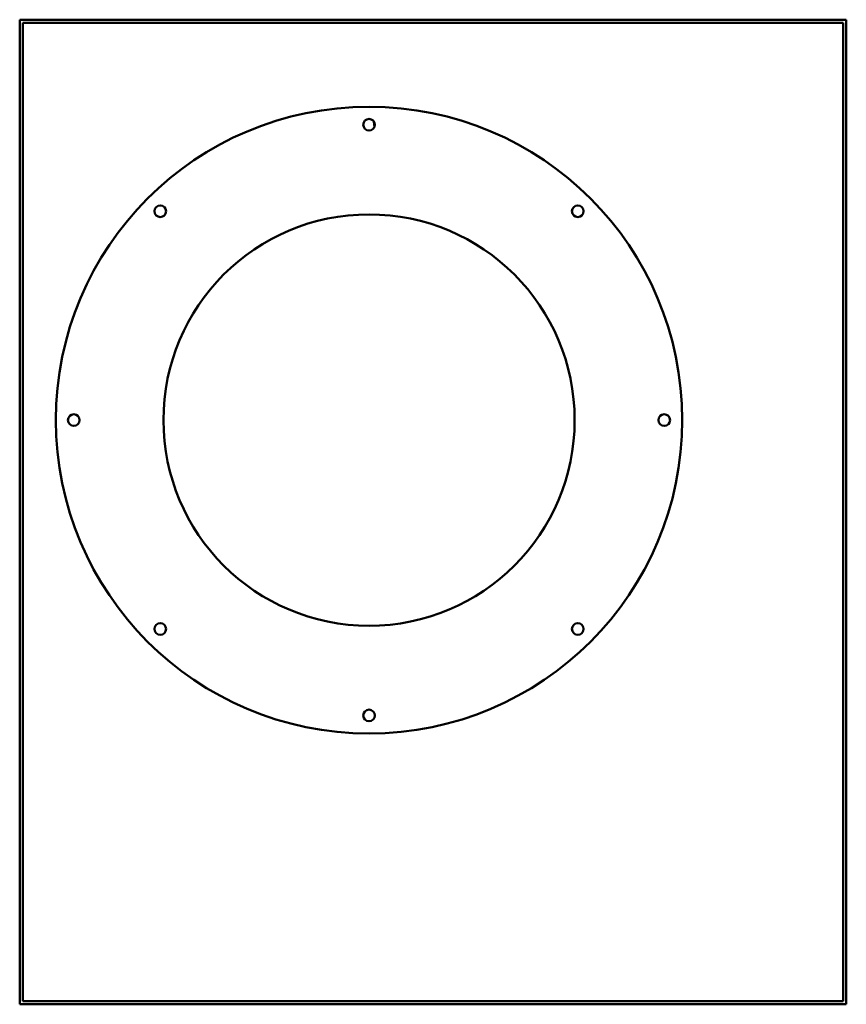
# Model space of a CAD drawing. Header units: millimetres. Extents: x 378 to 882, y 146 to 745.
import ezdxf

# ---------------------------------------------------------------- set-up
doc = ezdxf.new("R2010")
doc.units = ezdxf.units.MM
doc.header["$LTSCALE"] = 3
doc.layers.add('Widoczne (ISO)', color=7, linetype='Continuous', lineweight=50)

msp = doc.modelspace()

# ---------------------------------------------------------------- linework, layer by layer
at = {"layer": 'Widoczne (ISO)'}
for p, q in [((378, 745.5), (378, 145.5)), ((882, 745.5), (378, 745.5)), ((882, 145.5), (882, 745.5)), ((380, 743.5), (380, 147.5)), ((880, 743.5), (380, 743.5)), ((880, 147.5), (880, 743.5)), ((594.26, 680.09), (593.95, 683.48)), ((378, 145.5), (882, 145.5)), ((380, 147.5), (880, 147.5))]:
    msp.add_line(p, q, dxfattribs=at)
for centre, radius in [((591, 501.5), 190.95), ((591, 681.5), 3.55), ((463.72, 628.78), 3.55), ((718.28, 628.78), 3.55), ((591, 501.5), 125.35), ((411, 501.5), 3.55), ((771, 501.5), 3.55), ((463.72, 374.22), 3.55), ((718.28, 374.22), 3.55), ((591, 321.5), 3.55)]:
    msp.add_circle(centre, radius, dxfattribs=at)

doc.saveas('drawing.dxf')
